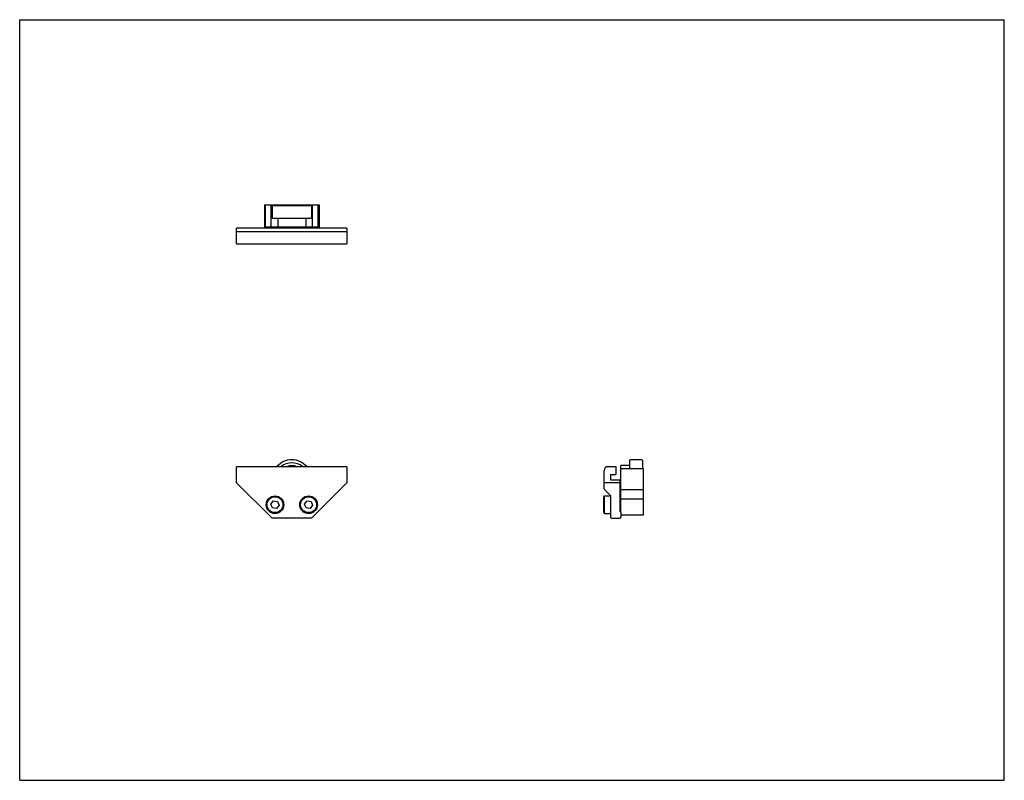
# Model space of a CAD drawing. Header units: inches. Extents: x 0 to 22, y 0 to 17.
import ezdxf

# ---------------------------------------------------------------- set-up
doc = ezdxf.new("R2010")
doc.units = ezdxf.units.IN
doc.header["$LTSCALE"] = 1.21
doc.header["$MEASUREMENT"] = 0
doc.layers.get('0').update_dxf_attribs({"linetype": 'CONTINUOUS'})
for name, color, linetype in [('205977_205978_205979_205979_BL0', 7, 'CONTINUOUS'), ('240825_BL3', 7, 'CONTINUOUS'), ('802_027_BL4', 7, 'CONTINUOUS'), ('913_100_BL5', 7, 'CONTINUOUS'), ('9506XXM_950616M_BL1', 7, 'CONTINUOUS'), ('9506XXM_950616M_BL2', 7, 'CONTINUOUS')]:
    doc.layers.add(name, color=color, linetype=linetype)

# ---------------------------------------------------------------- blocks, each defined once
blk = doc.blocks.new('205977_205978_205979_205979_BL0', base_point=(9.14, 9.104))
at = {"layer": '205977_205978_205979_205979_BL0', "color": 7, "linetype": 'CONTINUOUS'}
for p, q in [((4.848, 11.987), (4.848, 12.342)), ((7.313, 12.342), (4.848, 12.342)), ((5.49, 12.342), (5.49, 12.347)), ((6.671, 12.347), (6.671, 12.342)), ((7.313, 12.342), (7.313, 11.987)), ((7.313, 12.26), (4.848, 12.26)), ((4.848, 11.987), (7.313, 11.987)), ((4.848, 6.651), (4.848, 7.01)), ((7.313, 7.01), (4.848, 7.01)), ((7.313, 7.01), (7.313, 6.651)), ((13.057, 6.516), (13.057, 6.92)), ((13.315, 7.01), (13.147, 7.01)), ((13.212, 6.709), (13.212, 6.838)), ((13.212, 6.838), (13.315, 6.838)), ((13.33, 6.853), (13.33, 6.995)), ((5.639, 5.86), (4.848, 6.651)), ((6.522, 5.86), (7.313, 6.651)), ((13.412, 6.651), (13.057, 6.651)), ((13.397, 6.709), (13.212, 6.709)), ((13.412, 6.694), (13.412, 6.009)), ((13.061, 6.506), (13.202, 6.365)), ((13.207, 5.875), (13.207, 6.354)), ((13.417, 6.009), (13.412, 6.009)), ((13.432, 5.994), (13.432, 5.875)), ((6.522, 5.86), (5.639, 5.86)), ((13.222, 5.86), (13.417, 5.86))]:
    blk.add_line(p, q, dxfattribs=at)
for centre, radius, start, end in [((13.147, 6.92), 0.09, 90, 180), ((13.315, 6.995), 0.015, 0, 90), ((13.315, 6.853), 0.015, 270, 360), ((13.397, 6.694), 0.015, 0, 90), ((13.072, 6.516), 0.015, 180, 225), ((13.192, 6.354), 0.015, 0, 45), ((13.417, 5.994), 0.015, 0, 90), ((13.222, 5.875), 0.015, 180, 270), ((13.417, 5.875), 0.015, 270, 360)]:
    blk.add_arc(centre, radius, start, end, dxfattribs=at)
for centre, major_axis, start_param, end_param in [((5.505, 12.347), (0.015, 0), 2.088398, 3.141593), ((5.505, 12.347), (0, 0.015), 0, 0.517601), ((6.656, 12.347), (0.015, 0), 0, 1.570796)]:
    blk.add_ellipse(centre, major_axis=major_axis, ratio=1, start_param=start_param, end_param=end_param, dxfattribs=at)
blk = doc.blocks.new('9506XXM_950616M_BL1', base_point=(5.705, 9.162))
at = {"layer": '9506XXM_950616M_BL1', "color": 7, "linetype": 'CONTINUOUS'}
for p, q in [((5.587, 12.342), (5.587, 12.362)), ((5.823, 12.342), (5.823, 12.362)), ((5.528, 11.98), (5.521, 11.987)), ((5.882, 11.98), (5.528, 11.98)), ((5.882, 11.98), (5.89, 11.987)), ((5.615, 6.171), (5.67, 6.243)), ((5.65, 6.087), (5.615, 6.171)), ((5.67, 6.243), (5.761, 6.231)), ((5.761, 6.231), (5.795, 6.147)), ((5.74, 6.075), (5.65, 6.087)), ((5.795, 6.147), (5.74, 6.075))]:
    blk.add_line(p, q, dxfattribs=at)
for radius in [0.197, 0.177]:
    blk.add_circle((5.705, 6.159), radius, dxfattribs=at)
blk = doc.blocks.new('9506XXM_950616M_BL2', base_point=(9.845, 9.162))
at = {"layer": '9506XXM_950616M_BL2', "color": 7, "linetype": 'CONTINUOUS'}
for p, q in [((6.337, 12.342), (6.337, 12.362)), ((6.573, 12.342), (6.573, 12.362)), ((6.278, 11.98), (6.271, 11.987)), ((6.632, 11.98), (6.278, 11.98)), ((6.632, 11.98), (6.64, 11.987)), ((6.365, 6.171), (6.42, 6.243)), ((6.4, 6.087), (6.365, 6.171)), ((6.42, 6.243), (6.511, 6.231)), ((6.511, 6.231), (6.545, 6.147)), ((13.049, 6.336), (13.069, 6.356)), ((13.049, 5.982), (13.049, 6.336)), ((13.069, 5.962), (13.069, 6.356)), ((13.069, 6.356), (13.207, 6.356)), ((13.412, 6.277), (13.432, 6.277)), ((6.49, 6.075), (6.4, 6.087)), ((6.545, 6.147), (6.49, 6.075)), ((13.049, 5.982), (13.069, 5.962)), ((13.069, 5.962), (13.207, 5.962)), ((13.412, 6.041), (13.432, 6.041))]:
    blk.add_line(p, q, dxfattribs=at)
for radius in [0.197, 0.177]:
    blk.add_circle((6.455, 6.159), radius, dxfattribs=at)
blk = doc.blocks.new('240825_BL3', base_point=(9.702, 9.394))
at = {"layer": '240825_BL3', "color": 7, "linetype": 'CONTINUOUS'}
for p, q in [((5.472, 12.862), (5.472, 12.362)), ((5.472, 12.862), (5.924, 12.862)), ((5.493, 12.362), (5.493, 12.862)), ((5.618, 12.362), (5.618, 12.862)), ((6.237, 12.862), (6.688, 12.862)), ((6.543, 12.362), (6.543, 12.862)), ((6.668, 12.362), (6.668, 12.862)), ((6.688, 12.862), (6.688, 12.362)), ((5.768, 12.562), (5.768, 12.362)), ((6.393, 12.562), (6.393, 12.362)), ((6.688, 12.362), (5.472, 12.362)), ((13.432, 5.994), (13.432, 7.035)), ((13.632, 7.035), (13.432, 7.035)), ((13.432, 6.972), (13.932, 6.972)), ((13.932, 6.972), (13.932, 5.926)), ((13.432, 6.5), (13.932, 6.5)), ((13.432, 6.288), (13.932, 6.288)), ((13.932, 5.926), (13.432, 5.926))]:
    blk.add_line(p, q, dxfattribs=at)
blk.add_arc((6.08, 6.722), 0.312, 67.1977, 112.8162, dxfattribs=at)
blk = doc.blocks.new('802_027_BL4', base_point=(9.777, 9.783))
at = {"layer": '802_027_BL4', "color": 7, "linetype": 'CONTINUOUS'}
for p, q in [((5.64, 12.829), (5.64, 12.577)), ((5.655, 12.844), (6.505, 12.844)), ((6.52, 12.829), (6.52, 12.577)), ((5.655, 12.562), (6.505, 12.562)), ((13.632, 6.972), (13.632, 7.147)), ((13.898, 7.162), (13.647, 7.162)), ((13.913, 7.147), (13.913, 6.972))]:
    blk.add_line(p, q, dxfattribs=at)
for centre, radius, start, end in [((5.655, 12.829), 0.015, 89.9999, 180), ((6.505, 12.829), 0.015, 0, 90.0001), ((5.655, 12.577), 0.015, 180, 270.0001), ((6.505, 12.577), 0.015, 269.9999, 360), ((6.08, 6.722), 0.44, 40.8895, 139.1125), ((6.08, 6.722), 0.375, 50.1773, 129.7841), ((13.647, 7.147), 0.015, 90, 180.0001), ((13.898, 7.147), 0.015, 359.9999, 90)]:
    blk.add_arc(centre, radius, start, end, dxfattribs=at)
blk = doc.blocks.new('913_100_BL5', base_point=(6.08, 12.853))
at = {"layer": '913_100_BL5', "color": 7, "linetype": 'CONTINUOUS'}
for p, q in [((5.924, 12.862), (5.905, 12.844)), ((5.924, 12.862), (6.237, 12.862)), ((6.237, 12.862), (6.255, 12.844))]:
    blk.add_line(p, q, dxfattribs=at)

msp = doc.modelspace()

# ---------------------------------------------------------------- linework, layer by layer
at = {"color": 7, "linetype": 'CONTINUOUS'}
for p, q in [((0, 0), (0, 17)), ((0, 17), (22, 17)), ((22, 0), (22, 17)), ((0, 0), (22, 0))]:
    msp.add_line(p, q, dxfattribs=at)

# ---------------------------------------------------------------- block references
at = {"layer": '205977_205978_205979_205979_BL0'}
msp.add_blockref('205977_205978_205979_205979_BL0', (9.14, 9.104), dxfattribs=at)
at = {"layer": '240825_BL3'}
msp.add_blockref('240825_BL3', (9.702, 9.394), dxfattribs=at)
at = {"layer": '802_027_BL4'}
msp.add_blockref('802_027_BL4', (9.777, 9.783), dxfattribs=at)
at = {"layer": '913_100_BL5'}
msp.add_blockref('913_100_BL5', (6.08, 12.853), dxfattribs=at)
at = {"layer": '9506XXM_950616M_BL1'}
msp.add_blockref('9506XXM_950616M_BL1', (5.705, 9.162), dxfattribs=at)
at = {"layer": '9506XXM_950616M_BL2'}
msp.add_blockref('9506XXM_950616M_BL2', (9.845, 9.162), dxfattribs=at)

doc.saveas('drawing.dxf')
